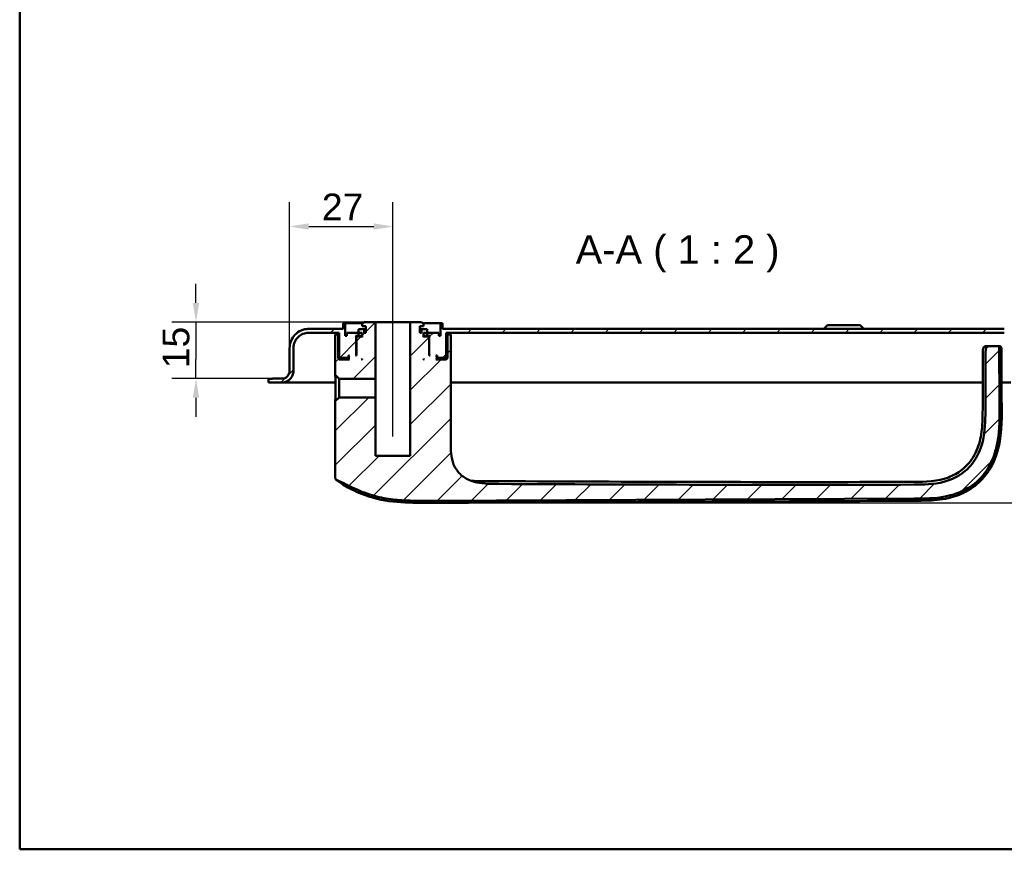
# Model space of a CAD drawing. Header units: millimetres. Extents: x 20 to 833, y 20 to 574.
# Tile 1 of 21: x 20 to 278, y 20 to 237. Entities that reach past the tile are written whole.
import ezdxf

# ---------------------------------------------------------------- set-up
doc = ezdxf.new("R2010")
doc.units = ezdxf.units.MM
doc.header["$LTSCALE"] = 2
for name, color, linetype, lineweight in [('Bemaßungen(DIN)', 7, 'Continuous', 25), ('Mittellinie(DIN)', 7, 'Continuous', 25), ('Sichtbare Kanten(DIN)', 7, 'Continuous', 50), ('Skizziergeometrie(DIN)', 7, 'Continuous', 50), ('Symbole(DIN)', 7, 'Continuous', 25)]:
    doc.layers.add(name, color=color, linetype=linetype, lineweight=lineweight)
doc.layers.add('Schraffur', color=179, linetype='Continuous', lineweight=9, true_color=0x1e1e47)
doc.styles.add('Aktuell-DINGroßer Text', font='arial.ttf')
doc.styles.add('STANDARD-DIN~0', font='arial.ttf')
doc.dimstyles.new('CAD-LAN', dxfattribs={"dimscale": 2, "dimtxt": 3.5, "dimasz": 2.5, "dimexe": 3.175, "dimexo": 0, "dimgap": 0.8, "dimtad": 1, "dimrnd": 1e-08, "dimtxsty": 'STANDARD-DIN~0', "dimcen": 0.09, "dimdle": 10, "dimclrd": 250, "dimclre": 250, "dimclrt": 250, "dimadec": 0, "dimazin": 2, "dimtfac": 1, "dimtmove": 0, "dimatfit": 3, "dimfxl": 1, "dimtolj": 1, "dimtzin": 0, "dimlwd": 25, "dimlwe": 25, "dimarcsym": 0})

# ---------------------------------------------------------------- blocks, each defined once
blk = doc.blocks.new('Ränder Standardrahmen')
at = {"layer": 'Skizziergeometrie(DIN)', "flags": 128}
blk.add_lwpolyline([(10, 10), (10, 287), (410, 287), (410, 10), (10, 10)], dxfattribs=at)
blk = doc.blocks.new('*D25')
at = {"layer": 'Bemaßungen(DIN)', "color": 250, "linetype": 'Continuous', "lineweight": 25, "true_color": 0x3f3f3f, "transparency": 16777216}
for p, q in [((90.63, 151.21), (90.63, 189.36)), ((117.63, 163.01), (117.63, 189.36)), ((95.63, 183.01), (112.63, 183.01))]:
    blk.add_line(p, q, dxfattribs=at)
at = {"layer": 'Bemaßungen(DIN)', "color": 250, "linetype": 'Continuous', "true_color": 0x3f3f3f, "transparency": 16777216}
for points in [[(95.63, 183.85), (95.63, 182.18), (90.63, 183.01)], [(112.63, 183.85), (112.63, 182.18), (117.63, 183.01)]]:
    blk.add_solid(points, dxfattribs=at)
at = {"layer": 'Defpoints', "color": 0, "linetype": 'Continuous', "transparency": 16777216}
for p in [(117.63, 183.01), (117.63, 163.01), (90.63, 151.21)]:
    blk.add_point(p, dxfattribs=at)
at = {"layer": 'Bemaßungen(DIN)', "color": 250, "linetype": 'Continuous', "lineweight": 25, "true_color": 0x3f3f3f, "transparency": 16777216, "insert": (99.05, 191.64), "char_height": 7, "attachment_point": 1, "style": 'STANDARD-DIN~0'}
blk.add_mtext('\\A1;27', dxfattribs=at)
blk = doc.blocks.new('*D26')
at = {"layer": 'Bemaßungen(DIN)', "color": 250, "linetype": 'Continuous', "lineweight": 25, "true_color": 0x3f3f3f, "transparency": 16777216}
for p, q in [((66.13, 163.01), (66.13, 168.01)), ((110.13, 158.01), (59.78, 158.01)), ((66.13, 158.01), (66.13, 153.01)), ((66.13, 153.01), (66.13, 148.21)), ((66.13, 143.21), (66.13, 148.21)), ((86.13, 143.21), (59.78, 143.21)), ((66.13, 138.21), (66.13, 133.21))]:
    blk.add_line(p, q, dxfattribs=at)
at = {"layer": 'Bemaßungen(DIN)', "color": 250, "linetype": 'Continuous', "true_color": 0x3f3f3f, "transparency": 16777216}
for points in [[(65.29, 163.01), (66.96, 163.01), (66.13, 158.01)], [(65.29, 138.21), (66.96, 138.21), (66.13, 143.21)]]:
    blk.add_solid(points, dxfattribs=at)
at = {"layer": 'Defpoints', "color": 0, "linetype": 'Continuous', "transparency": 16777216}
for p in [(110.13, 158.01), (66.13, 143.21), (86.13, 143.21)]:
    blk.add_point(p, dxfattribs=at)
at = {"layer": 'Bemaßungen(DIN)', "color": 250, "linetype": 'Continuous', "lineweight": 25, "true_color": 0x3f3f3f, "transparency": 16777216, "insert": (57.38, 145.9), "char_height": 7, "attachment_point": 1, "rotation": 90, "style": 'STANDARD-DIN~0'}
blk.add_mtext('\\A1;15', dxfattribs=at)
blk = doc.blocks.new('*D27')
at = {"layer": 'Bemaßungen(DIN)', "color": 250, "linetype": 'Continuous', "lineweight": 25, "true_color": 0x3f3f3f, "transparency": 16777216}
for p, q in [((299.13, 142.21), (329.25, 142.21)), ((322.9, 137.21), (322.9, 115.68)), ((126.27, 110.68), (329.25, 110.68))]:
    blk.add_line(p, q, dxfattribs=at)
at = {"layer": 'Bemaßungen(DIN)', "color": 250, "linetype": 'Continuous', "true_color": 0x3f3f3f, "transparency": 16777216}
for points in [[(322.07, 137.21), (323.73, 137.21), (322.9, 142.21)], [(322.07, 115.68), (323.73, 115.68), (322.9, 110.68)]]:
    blk.add_solid(points, dxfattribs=at)
at = {"layer": 'Defpoints', "color": 0, "linetype": 'Continuous', "transparency": 16777216}
for p in [(299.13, 142.21), (126.27, 110.68), (322.9, 110.68)]:
    blk.add_point(p, dxfattribs=at)
at = {"layer": 'Bemaßungen(DIN)', "color": 250, "linetype": 'Continuous', "lineweight": 25, "true_color": 0x3f3f3f, "transparency": 16777216, "insert": (314.15, 121.47), "char_height": 7, "attachment_point": 1, "rotation": 90, "style": 'STANDARD-DIN~0'}
blk.add_mtext('\\A1;32', dxfattribs=at)

msp = doc.modelspace()

# ---------------------------------------------------------------- hatches: boundary and pattern name
at = {"layer": 'Schraffur'}
h = msp.add_hatch(dxfattribs=at)
h.set_pattern_fill('ANSI31', color=256, scale=50.8, style=0)
h.set_pattern_definition([(45, (0, 0), (-4.49013, 4.49013), [])])
edge = h.paths.add_edge_path()
edge.add_line((91.626, 145.213), (91.626, 151.213))
edge.add_spline(control_points=[(91.626, 151.213), (91.626, 151.491), (91.655, 151.768), (91.768, 152.305), (91.85, 152.562), (92.168, 153.292), (92.472, 153.728), (93.219, 154.448), (93.652, 154.73), (94.603, 155.115), (95.111, 155.213), (95.626, 155.213)], knot_values=[-0.6314442, -0.6314442, -0.6314442, -0.6314442, -0.5478443, -0.5478443, -0.4667749, -0.4667749, -0.3085769, -0.3085769, -0.1547676, -0.1547676, 0, 0, 0, 0], degree=3, periodic=0)
edge.add_line((95.626, 155.213), (103.626, 155.213))
edge.add_line((103.626, 155.213), (103.626, 148.813))
edge.add_line((103.626, 148.813), (103.826, 148.613))
edge.add_line((103.826, 148.613), (105.926, 148.613))
edge.add_line((105.926, 148.613), (106.026, 148.713))
edge.add_line((106.026, 148.713), (106.026, 149.213))
edge.add_line((106.026, 149.213), (106.326, 149.213))
edge.add_line((106.326, 149.213), (106.126, 149.013))
edge.add_line((106.126, 149.013), (106.126, 148.413))
edge.add_line((106.126, 148.413), (106.326, 148.213))
edge.add_line((106.326, 148.213), (103.626, 148.213))
edge.add_line((103.626, 148.213), (103.326, 148.513))
edge.add_line((103.326, 148.513), (103.326, 154.713))
edge.add_line((103.326, 154.713), (102.584, 154.713))
edge.add_line((102.584, 154.713), (102.584, 152.213))
edge.add_line((102.584, 152.213), (102.584, 144.156))
edge.add_line((102.584, 144.156), (103.568, 143.172))
edge.add_line((103.568, 143.172), (113.076, 143.172))
edge.add_line((113.076, 143.172), (113.076, 158.013))
edge.add_line((113.076, 158.013), (110.126, 158.013))
edge.add_line((110.126, 158.013), (109.626, 157.513))
edge.add_line((109.626, 157.513), (109.626, 156.913))
edge.add_line((109.626, 156.913), (110.526, 156.913))
edge.add_line((110.526, 156.913), (110.526, 155.213))
edge.add_line((110.526, 155.213), (110.112, 155.213))
edge.add_line((110.112, 155.213), (110.112, 156.113))
edge.add_line((110.112, 156.113), (108.61, 156.113))
edge.add_line((108.61, 156.113), (108.61, 155.213))
edge.add_line((108.61, 155.213), (105.626, 155.213))
edge.add_line((105.626, 155.213), (105.626, 154.413))
edge.add_line((105.626, 154.413), (105.126, 154.413))
edge.add_line((105.126, 154.413), (105.126, 157.713))
edge.add_line((105.126, 157.713), (104.626, 157.713))
edge.add_line((104.626, 157.713), (104.626, 156.213))
edge.add_line((104.626, 156.213), (95.626, 156.213))
edge.add_spline(control_points=[(95.626, 156.213), (95.279, 156.213), (94.932, 156.178), (94.262, 156.037), (93.941, 155.934), (93.028, 155.537), (92.483, 155.156), (91.583, 154.223), (91.23, 153.682), (90.748, 152.492), (90.626, 151.858), (90.626, 151.213)], knot_values=[-0.7893052, -0.7893052, -0.7893052, -0.7893052, -0.6848053, -0.6848053, -0.5834686, -0.5834686, -0.3857211, -0.3857211, -0.1934595, -0.1934595, 0, 0, 0, 0], degree=3, periodic=0)
edge.add_line((90.626, 151.213), (90.626, 145.213))
edge.add_spline(control_points=[(90.626, 145.213), (90.626, 145.074), (90.612, 144.936), (90.556, 144.667), (90.515, 144.539), (90.356, 144.174), (90.204, 143.956), (89.83, 143.596), (89.614, 143.455), (89.138, 143.262), (88.884, 143.213), (88.626, 143.213)], knot_values=[-0.3157221, -0.3157221, -0.3157221, -0.3157221, -0.2739221, -0.2739221, -0.2333875, -0.2333875, -0.1542884, -0.1542884, -0.0773838, -0.0773838, -0.0000019, -0.0000019, -0.0000019, -0.0000019], degree=3, periodic=0)
edge.add_line((88.626, 143.213), (86.126, 143.213))
edge.add_line((86.126, 143.213), (86.126, 143.183))
edge.add_line((86.126, 143.183), (85.126, 143.183))
edge.add_line((85.126, 143.183), (85.126, 142.213))
edge.add_line((85.126, 142.213), (88.626, 142.213))
edge.add_spline(control_points=[(88.626, 142.213), (88.835, 142.213), (89.043, 142.234), (89.445, 142.319), (89.638, 142.381), (90.185, 142.619), (90.513, 142.847), (91.053, 143.407), (91.264, 143.732), (91.553, 144.446), (91.626, 144.826), (91.626, 145.213)], knot_values=[-0.4735831, -0.4735831, -0.4735831, -0.4735831, -0.4108832, -0.4108832, -0.3500812, -0.3500812, -0.2314327, -0.2314327, -0.1160757, -0.1160757, 0, 0, 0, 0], degree=3, periodic=0)
h.paths.add_polyline_path([(108.326, 154.213), (108.126, 154.013), (108.126, 149.213), (107.876, 149.213), (108.076, 149.413), (108.076, 154.213), (107.876, 154.413), (108.626, 154.413), (108.626, 155.213), (109.626, 155.213), (109.626, 154.013), (109.426, 154.213)], flags=0)
h.paths.add_polyline_path([(109.626, 148.413), (109.626, 148.213), (109.426, 148.213)], flags=0)
edge = h.paths.add_edge_path()
edge.add_spline(control_points=[(102.584, 117.301), (102.584, 117.209), (102.584, 117.116), (102.611, 116.983), (102.627, 116.937), (102.679, 116.85), (102.713, 116.814), (102.835, 116.724), (102.936, 116.686), (103.041, 116.645)], knot_values=[-0.0976377, -0.0976377, -0.0976377, -0.0976377, -0.06823, -0.06823, -0.0514817, -0.0514817, -0.0338045, -0.0338045, -0.0000168, -0.0000168, -0.0000168, -0.0000168], degree=3, periodic=0)
edge.add_spline(control_points=[(103.041, 116.645), (103.755, 116.362), (104.632, 115.903), (106.388, 114.996), (106.894, 114.744), (107.825, 114.334)], knot_values=[-0.563165, -0.563165, -0.563165, -0.563165, -0.3051837, -0.3051837, 0, 0, 0, 0], degree=3, periodic=0)
edge.add_spline(control_points=[(107.825, 114.334), (108.687, 113.954), (109.569, 113.594), (111.245, 112.98), (112.055, 112.714), (112.866, 112.488)], knot_values=[-0.5355122, -0.5355122, -0.5355122, -0.5355122, -0.2526531, -0.2526531, 0, 0, 0, 0], degree=3, periodic=0)
edge.add_spline(control_points=[(112.866, 112.488), (113.669, 112.266), (114.481, 112.081), (116.118, 111.775), (116.943, 111.654), (117.77, 111.559)], knot_values=[-0.4996876, -0.4996876, -0.4996876, -0.4996876, -0.2497852, -0.2497852, 0, 0, 0, 0], degree=3, periodic=0)
edge.add_spline(control_points=[(117.77, 111.559), (119.23, 111.392), (120.686, 111.308), (123.643, 111.228), (125.385, 111.235), (126.559, 111.24)], knot_values=[-0.7012156, -0.7012156, -0.7012156, -0.7012156, -0.3519476, -0.3519476, 0, 0, 0, 0], degree=3, periodic=0)
edge.add_line((126.559, 111.24), (254.032, 111.787))
edge.add_spline(control_points=[(254.032, 111.787), (256.703, 111.799), (259.453, 111.81), (264.005, 112.688), (266.049, 113.308), (269.798, 115.531), (271.304, 116.891), (274.166, 120.743), (274.996, 123.05), (276.392, 128.508), (276.376, 132.213), (276.36, 135.722)], knot_values=[-3.1131628, -3.1131628, -3.1131628, -3.1131628, -2.4346939, -2.4346939, -1.9860043, -1.9860043, -1.5881655, -1.5881655, -1.0529021, -1.0529021, -0.0000034, -0.0000034, -0.0000034, -0.0000034], degree=3, periodic=0)
edge.add_spline(control_points=[(276.36, 135.722), (276.351, 137.822), (276.333, 142.038), (276.317, 146.978), (276.312, 149.013), (276.312, 151.147)], knot_values=[-1.5544687, -1.5544687, -1.5544687, -1.5544687, -0.6404786, -0.6404786, 0, 0, 0, 0], degree=3, periodic=0)
edge.add_spline(control_points=[(276.312, 151.147), (276.312, 151.253), (276.312, 151.361), (276.275, 151.494), (276.258, 151.532), (276.213, 151.597), (276.185, 151.623), (276.11, 151.671), (276.063, 151.686), (275.93, 151.713), (275.838, 151.713), (275.746, 151.713)], knot_values=[-0.099681, -0.099681, -0.099681, -0.099681, -0.0686628, -0.0686628, -0.0555765, -0.0555765, -0.0431631, -0.0431631, -0.027324, -0.027324, -0.0000075, -0.0000075, -0.0000075, -0.0000075], degree=3, periodic=0)
edge.add_line((275.746, 151.713), (274.157, 151.713))
edge.add_spline(control_points=[(274.157, 151.713), (273.906, 151.713), (273.645, 151.713), (273.314, 151.623), (273.216, 151.583), (273.047, 151.466), (272.979, 151.396), (272.857, 151.207), (272.816, 151.088), (272.746, 150.756), (272.746, 150.525), (272.746, 150.299)], knot_values=[-0.2477944, -0.2477944, -0.2477944, -0.2477944, -0.172615, -0.172615, -0.1390677, -0.1390677, -0.1074884, -0.1074884, -0.0678472, -0.0678472, 0, 0, 0, 0], degree=3, periodic=0)
edge.add_spline(control_points=[(272.746, 150.299), (272.745, 148.358), (272.739, 146.256), (272.724, 142.161), (272.713, 139.339), (272.698, 135.751)], knot_values=[-1.8918641, -1.8918641, -1.8918641, -1.8918641, -1.0763308, -1.0763308, 0, 0, 0, 0], degree=3, periodic=0)
edge.add_spline(control_points=[(272.698, 135.751), (272.686, 133.102), (272.675, 130.428), (271.868, 126.13), (271.311, 124.266), (269.398, 120.977), (268.262, 119.677), (265.668, 117.698), (264.056, 116.789), (259.124, 115.47), (256.438, 115.46), (253.948, 115.451)], knot_values=[-4.200688, -4.200688, -4.200688, -4.200688, -2.9112947, -2.9112947, -2.074408, -2.074408, -1.3660717, -1.3660717, -0.7469974, -0.7469974, 0, 0, 0, 0], degree=3, periodic=0)
edge.add_spline(control_points=[(253.948, 115.451), (235.451, 115.385), (216.954, 115.39), (180.758, 115.472), (163.057, 115.545), (145.358, 115.623)], knot_values=[-11.0978958, -11.0978958, -11.0978958, -11.0978958, -5.5489481, -5.5489481, -0.2389968, -0.2389968, -0.2389968, -0.2389968], degree=3, periodic=0)
edge.add_spline(control_points=[(145.358, 115.623), (143.452, 115.631), (141.526, 115.639), (138.603, 116.256), (137.545, 116.622), (135.783, 117.677), (135.083, 118.286), (133.825, 119.938), (133.436, 120.903), (132.77, 123.397), (132.77, 125.106), (132.77, 126.797)], knot_values=[-1.7163195, -1.7163195, -1.7163195, -1.7163195, -1.2713009, -1.2713009, -1.0043345, -1.0043345, -0.7798147, -0.7798147, -0.5072175, -0.5072175, 0, 0, 0, 0], degree=3, periodic=0)
edge.add_line((132.77, 126.797), (132.77, 152.213))
edge.add_line((132.77, 152.213), (132.77, 154.713))
edge.add_line((132.77, 154.713), (131.926, 154.713))
edge.add_line((131.926, 154.713), (131.926, 148.513))
edge.add_line((131.926, 148.513), (131.626, 148.213))
edge.add_line((131.626, 148.213), (128.926, 148.213))
edge.add_line((128.926, 148.213), (129.126, 148.413))
edge.add_line((129.126, 148.413), (129.126, 149.013))
edge.add_line((129.126, 149.013), (128.926, 149.213))
edge.add_line((128.926, 149.213), (129.226, 149.213))
edge.add_line((129.226, 149.213), (129.226, 148.713))
edge.add_line((129.226, 148.713), (129.326, 148.613))
edge.add_line((129.326, 148.613), (131.426, 148.613))
edge.add_line((131.426, 148.613), (131.626, 148.813))
edge.add_line((131.626, 148.813), (131.626, 155.213))
edge.add_line((131.626, 155.213), (277.626, 155.213))
edge.add_spline(control_points=[(277.626, 155.213), (277.905, 155.213), (278.182, 155.185), (278.718, 155.072), (278.975, 154.99), (279.705, 154.672), (280.141, 154.368), (280.861, 153.621), (281.144, 153.188), (281.529, 152.236), (281.626, 151.729), (281.626, 151.213)], knot_values=[-0.6314442, -0.6314442, -0.6314442, -0.6314442, -0.5478443, -0.5478443, -0.4667749, -0.4667749, -0.3085769, -0.3085769, -0.1547676, -0.1547676, 0, 0, 0, 0], degree=3, periodic=0)
edge.add_line((281.626, 151.213), (281.626, 145.213))
edge.add_spline(control_points=[(281.626, 145.213), (281.626, 145.004), (281.648, 144.797), (281.732, 144.395), (281.794, 144.202), (282.032, 143.654), (282.261, 143.327), (282.821, 142.787), (283.145, 142.575), (283.859, 142.286), (284.24, 142.213), (284.626, 142.213)], knot_values=[-0.4735831, -0.4735831, -0.4735831, -0.4735831, -0.4108832, -0.4108832, -0.3500812, -0.3500812, -0.2314327, -0.2314327, -0.1160757, -0.1160757, 0, 0, 0, 0], degree=3, periodic=0)
edge.add_line((284.626, 142.213), (299.126, 142.213))
edge.add_line((299.126, 142.213), (299.126, 143.213))
edge.add_line((299.126, 143.213), (284.626, 143.213))
edge.add_spline(control_points=[(284.626, 143.213), (284.487, 143.213), (284.349, 143.227), (284.081, 143.284), (283.952, 143.325), (283.587, 143.484), (283.369, 143.636), (283.009, 144.009), (282.868, 144.226), (282.675, 144.702), (282.626, 144.955), (282.626, 145.213)], knot_values=[-0.3157143, -0.3157143, -0.3157143, -0.3157143, -0.2739221, -0.2739221, -0.2333875, -0.2333875, -0.1542884, -0.1542884, -0.0773838, -0.0773838, 0, 0, 0, 0], degree=3, periodic=0)
edge.add_line((282.626, 145.213), (282.626, 151.213))
edge.add_spline(control_points=[(282.626, 151.213), (282.626, 151.561), (282.591, 151.907), (282.45, 152.577), (282.347, 152.899), (281.95, 153.811), (281.57, 154.357), (280.636, 155.257), (280.095, 155.609), (278.905, 156.091), (278.271, 156.213), (277.626, 156.213)], knot_values=[-0.7893052, -0.7893052, -0.7893052, -0.7893052, -0.6848053, -0.6848053, -0.5834686, -0.5834686, -0.3857211, -0.3857211, -0.1934595, -0.1934595, 0, 0, 0, 0], degree=3, periodic=0)
edge.add_line((277.626, 156.213), (130.626, 156.213))
edge.add_line((130.626, 156.213), (130.626, 157.713))
edge.add_line((130.626, 157.713), (130.126, 157.713))
edge.add_line((130.126, 157.713), (130.126, 154.413))
edge.add_line((130.126, 154.413), (129.626, 154.413))
edge.add_line((129.626, 154.413), (129.626, 155.213))
edge.add_line((129.626, 155.213), (126.643, 155.213))
edge.add_line((126.643, 155.213), (126.643, 156.113))
edge.add_line((126.643, 156.113), (125.141, 156.113))
edge.add_line((125.141, 156.113), (125.141, 155.213))
edge.add_line((125.141, 155.213), (124.726, 155.213))
edge.add_line((124.726, 155.213), (124.726, 156.913))
edge.add_line((124.726, 156.913), (125.626, 156.913))
edge.add_line((125.626, 156.913), (125.626, 157.513))
edge.add_line((125.626, 157.513), (125.126, 158.013))
edge.add_line((125.126, 158.013), (122.176, 158.013))
edge.add_line((122.176, 158.013), (122.176, 123.013))
edge.add_line((122.176, 123.013), (113.076, 123.013))
edge.add_line((113.076, 123.013), (113.076, 138.255))
edge.add_line((113.076, 138.255), (103.568, 138.255))
edge.add_line((103.568, 138.255), (102.584, 137.27))
edge.add_line((102.584, 137.27), (102.584, 117.301))
h.paths.add_polyline_path([(125.626, 148.213), (125.626, 148.413), (125.826, 148.213)], flags=0)
h.paths.add_polyline_path([(127.126, 154.013), (126.926, 154.213), (125.826, 154.213), (125.626, 154.013), (125.626, 155.213), (126.626, 155.213), (126.626, 154.413), (127.376, 154.413), (127.176, 154.213), (127.176, 149.413), (127.376, 149.213), (127.126, 149.213)], flags=0)

# ---------------------------------------------------------------- linework, layer by layer
at = {"layer": 'Mittellinie(DIN)', "linetype": 'Continuous'}
msp.add_line((117.626, 128.092), (117.626, 163.013), dxfattribs=at)
at = {"layer": 'Sichtbare Kanten(DIN)'}
for p, q in [((105.126, 157.713), (104.626, 157.713)), ((104.626, 157.713), (104.626, 156.213)), ((104.626, 157.713), (104.626, 156.213)), ((105.126, 154.413), (105.126, 157.713)), ((105.126, 157.713), (109.826, 157.713)), ((110.126, 158.013), (109.626, 157.513)), ((110.126, 158.013), (109.626, 157.513)), ((109.626, 157.513), (109.626, 156.913)), ((109.626, 156.913), (109.626, 157.513)), ((113.076, 158.013), (110.126, 158.013)), ((113.076, 143.172), (113.076, 158.013)), ((113.076, 158.013), (122.176, 158.013)), ((125.126, 158.013), (122.176, 158.013)), ((122.176, 158.013), (122.176, 123.013)), ((125.626, 157.513), (125.126, 158.013)), ((125.126, 158.013), (125.626, 157.513)), ((125.426, 157.713), (130.126, 157.713)), ((125.626, 156.913), (125.626, 157.513)), ((125.626, 156.913), (125.626, 157.513)), ((130.626, 157.713), (130.126, 157.713)), ((130.126, 157.713), (130.126, 154.413)), ((130.626, 156.213), (130.626, 157.713)), ((130.626, 157.713), (130.626, 156.213)), ((231.376, 157.213), (230.376, 156.213)), ((231.376, 157.213), (239.876, 157.213)), ((239.876, 157.213), (240.876, 156.213)), ((104.626, 156.213), (95.626, 156.213)), ((95.626, 155.213), (103.626, 155.213)), ((103.326, 154.713), (102.584, 154.713)), ((102.584, 154.713), (102.584, 152.213)), ((103.326, 148.513), (103.326, 154.713)), ((103.626, 154.713), (103.326, 154.713)), ((103.626, 155.213), (103.626, 148.813)), ((103.626, 155.213), (103.626, 148.813)), ((108.61, 155.213), (105.626, 155.213)), ((105.626, 155.213), (105.626, 154.413)), ((105.626, 154.413), (105.626, 155.213)), ((110.112, 156.113), (108.61, 156.113)), ((108.61, 156.113), (108.61, 155.213)), ((108.61, 156.113), (108.61, 155.213)), ((108.626, 154.413), (108.626, 155.213)), ((108.626, 155.213), (109.626, 155.213)), ((109.626, 156.913), (110.526, 156.913)), ((109.626, 155.213), (109.626, 154.013)), ((109.626, 154.013), (109.626, 155.213)), ((110.112, 155.213), (110.112, 156.113)), ((110.526, 156.113), (110.112, 156.113)), ((110.526, 155.213), (110.112, 155.213)), ((110.526, 156.913), (110.526, 155.213)), ((110.526, 155.213), (110.526, 156.913)), ((124.726, 155.213), (124.726, 156.913)), ((124.726, 156.913), (125.626, 156.913)), ((124.726, 155.213), (124.726, 156.913)), ((125.141, 156.113), (124.726, 156.113)), ((125.141, 155.213), (124.726, 155.213)), ((126.643, 156.113), (125.141, 156.113)), ((125.141, 156.113), (125.141, 155.213)), ((125.626, 154.013), (125.626, 155.213)), ((125.626, 155.213), (126.626, 155.213)), ((125.626, 154.013), (125.626, 155.213)), ((126.626, 155.213), (126.626, 154.413)), ((126.643, 155.213), (126.643, 156.113)), ((126.643, 156.113), (126.643, 155.213)), ((129.626, 155.213), (126.643, 155.213)), ((129.626, 154.413), (129.626, 155.213)), ((129.626, 154.413), (129.626, 155.213)), ((277.626, 156.213), (130.626, 156.213)), ((131.626, 148.813), (131.626, 155.213)), ((131.626, 155.213), (277.626, 155.213)), ((131.626, 155.213), (131.626, 148.813)), ((131.926, 154.713), (131.626, 154.713)), ((132.77, 154.713), (131.926, 154.713)), ((131.926, 154.713), (131.926, 148.513)), ((132.77, 152.213), (132.77, 154.713)), ((102.584, 152.213), (102.584, 144.156)), ((105.626, 154.413), (105.126, 154.413)), ((108.076, 154.213), (107.876, 154.413)), ((107.876, 154.413), (108.626, 154.413)), ((108.076, 149.413), (108.076, 154.213)), ((108.076, 154.213), (108.326, 154.213)), ((108.326, 154.213), (108.126, 154.013)), ((108.326, 154.213), (108.126, 154.013)), ((108.126, 154.013), (108.126, 149.213)), ((108.126, 154.013), (108.126, 149.213)), ((109.426, 154.213), (108.326, 154.213)), ((109.626, 154.413), (108.626, 154.413)), ((109.626, 154.013), (109.426, 154.213)), ((109.626, 154.213), (109.426, 154.213)), ((126.626, 154.413), (125.626, 154.413)), ((125.826, 154.213), (125.626, 154.013)), ((125.826, 154.213), (125.626, 154.213)), ((126.926, 154.213), (125.826, 154.213)), ((126.626, 154.413), (127.376, 154.413)), ((127.126, 154.013), (126.926, 154.213)), ((126.926, 154.213), (127.176, 154.213)), ((126.926, 154.213), (127.126, 154.013)), ((127.126, 149.213), (127.126, 154.013)), ((127.126, 154.013), (127.126, 149.213)), ((127.376, 154.413), (127.176, 154.213)), ((127.176, 154.213), (127.176, 149.413)), ((130.126, 154.413), (129.626, 154.413)), ((132.77, 126.797), (132.77, 152.213)), ((90.626, 151.213), (90.626, 145.213)), ((90.626, 145.213), (90.626, 151.213)), ((91.626, 145.213), (91.626, 151.213)), ((274.157, 151.713), (273.454, 151.713)), ((275.746, 151.713), (274.157, 151.713)), ((103.626, 148.213), (103.326, 148.513)), ((106.126, 148.513), (103.326, 148.513)), ((103.626, 148.813), (103.826, 148.613)), ((103.826, 148.613), (103.626, 148.813)), ((106.326, 148.213), (103.626, 148.213)), ((103.826, 148.613), (105.926, 148.613)), ((105.926, 148.613), (106.026, 148.713)), ((105.926, 148.613), (106.126, 148.613)), ((106.026, 148.713), (106.026, 149.213)), ((106.026, 149.213), (106.326, 149.213)), ((106.126, 148.713), (106.026, 148.713)), ((106.326, 149.213), (106.126, 149.013)), ((106.326, 149.213), (106.126, 149.013)), ((106.126, 149.013), (106.126, 148.413)), ((106.126, 149.013), (106.126, 148.413)), ((106.126, 148.413), (106.326, 148.213)), ((106.326, 148.213), (106.126, 148.413)), ((107.876, 149.213), (108.076, 149.413)), ((108.126, 149.213), (107.876, 149.213)), ((108.126, 149.413), (108.076, 149.413)), ((109.426, 148.213), (109.626, 148.413)), ((109.626, 148.213), (109.426, 148.213)), ((109.626, 148.413), (109.626, 148.213)), ((109.626, 148.213), (109.626, 148.413)), ((125.626, 148.213), (125.626, 148.413)), ((125.626, 148.413), (125.826, 148.213)), ((125.626, 148.213), (125.626, 148.413)), ((125.826, 148.213), (125.626, 148.213)), ((127.176, 149.413), (127.126, 149.413)), ((127.376, 149.213), (127.126, 149.213)), ((127.176, 149.413), (127.376, 149.213)), ((129.126, 149.013), (128.926, 149.213)), ((128.926, 149.213), (129.226, 149.213)), ((128.926, 149.213), (129.126, 149.013)), ((128.926, 148.213), (129.126, 148.413)), ((128.926, 148.213), (129.126, 148.413)), ((131.626, 148.213), (128.926, 148.213)), ((129.126, 148.413), (129.126, 149.013)), ((129.126, 149.013), (129.126, 148.413)), ((129.226, 148.713), (129.126, 148.713)), ((129.126, 148.613), (129.326, 148.613)), ((131.926, 148.513), (129.126, 148.513)), ((129.226, 149.213), (129.226, 148.713)), ((129.226, 148.713), (129.326, 148.613)), ((129.326, 148.613), (131.426, 148.613)), ((131.426, 148.613), (131.626, 148.813)), ((131.426, 148.613), (131.626, 148.813)), ((131.926, 148.513), (131.626, 148.213)), ((90.626, 145.213), (90.626, 145.213)), ((86.126, 143.183), (85.126, 143.183)), ((85.126, 143.183), (85.126, 142.213)), ((85.126, 142.213), (85.126, 143.183)), ((85.126, 142.213), (88.626, 142.213)), ((88.626, 143.213), (86.126, 143.213)), ((86.126, 143.213), (86.126, 143.183)), ((86.126, 143.213), (86.126, 143.183)), ((102.606, 142.213), (88.626, 142.213)), ((102.584, 144.156), (103.568, 143.172)), ((103.568, 143.172), (113.076, 143.172)), ((103.568, 138.255), (103.568, 143.172)), ((113.076, 138.255), (113.076, 143.172)), ((259.088, 142.213), (132.77, 142.213)), ((271.997, 142.213), (259.088, 142.213)), ((272.03, 142.213), (272.03, 142.213)), ((279.314, 142.213), (276.895, 142.213)), ((103.568, 138.255), (102.584, 137.27)), ((102.584, 137.27), (102.584, 117.301)), ((113.076, 138.255), (103.568, 138.255)), ((113.076, 123.013), (113.076, 138.255)), ((122.176, 123.013), (113.076, 123.013)), ((126.559, 111.24), (254.032, 111.787))]:
    msp.add_line(p, q, dxfattribs=at)
for points, degree, knots in [([(95.626, 156.213), (95.279, 156.213), (94.932, 156.178), (94.262, 156.037), (93.941, 155.934), (93.028, 155.537), (92.483, 155.156), (91.583, 154.223), (91.23, 153.682), (90.748, 152.492), (90.626, 151.858), (90.626, 151.213)], 3, [-0.78930523, -0.78930523, -0.78930523, -0.78930523, -0.68480532, -0.68480532, -0.58346864, -0.58346864, -0.38572109, -0.38572109, -0.19345948, -0.19345948, 0, 0, 0, 0]), ([(91.626, 151.213), (91.626, 151.491), (91.655, 151.768), (91.768, 152.305), (91.85, 152.562), (92.168, 153.292), (92.472, 153.728), (93.219, 154.448), (93.652, 154.73), (94.603, 155.115), (95.111, 155.213), (95.626, 155.213)], 3, [-0.63144419, -0.63144419, -0.63144419, -0.63144419, -0.54784426, -0.54784426, -0.46677491, -0.46677491, -0.30857687, -0.30857687, -0.15476759, -0.15476759, 0, 0, 0, 0]), ([(272.017, 150.295), (272.017, 150.459), (272.017, 150.623), (272.045, 150.918), (272.069, 151.051), (272.141, 151.235), (272.171, 151.295), (272.247, 151.403), (272.293, 151.452), (272.396, 151.535), (272.454, 151.569), (272.636, 151.651), (272.77, 151.679), (273.032, 151.709), (273.164, 151.712), (273.312, 151.713), (273.328, 151.713), (273.361, 151.713), (273.378, 151.713), (273.396, 151.713), (273.4, 151.713), (273.41, 151.713), (273.415, 151.713), (273.421, 151.713), (273.422, 151.713), (273.425, 151.713), (273.425, 151.713), (273.426, 151.713), (273.426, 151.713), (273.426, 151.713), (273.427, 151.713), (273.427, 151.713), (273.427, 151.713), (273.427, 151.713), (273.428, 151.713), (273.428, 151.713), (273.429, 151.713), (273.429, 151.713), (273.429, 151.713), (273.43, 151.713), (273.43, 151.713), (273.43, 151.713), (273.43, 151.713), (273.43, 151.713), (273.43, 151.713), (273.435, 151.713), (273.448, 151.713), (273.424, 151.713)], 3, [0, 0, 0, 0, 0.04919519, 0.04919519, 0.08880794, 0.08880794, 0.10860502, 0.10860502, 0.12847003, 0.12847003, 0.14831228, 0.14831228, 0.18826396, 0.18826396, 0.2276899, 0.2276899, 0.23260935, 0.23260935, 0.23756888, 0.23756888, 0.23880471, 0.23880471, 0.24132123, 0.24132123, 0.24255099, 0.24255099, 0.2428589, 0.2428589, 0.24293606, 0.24293606, 0.24297482, 0.24297482, 0.24299419, 0.24299419, 0.24314959, 0.24314959, 0.24363332, 0.24363332, 0.24464439, 0.24464439, 0.24563165, 0.24563165, 0.24569145, 0.24569145, 0.24570637, 0.24570637, 0.27123589, 0.27123589, 0.27123589, 0.27123589]), ([(272.746, 150.299), (272.745, 148.358), (272.739, 146.256), (272.724, 142.161), (272.713, 139.339), (272.698, 135.751)], 3, [-1.8918641, -1.8918641, -1.8918641, -1.8918641, -1.0763308, -1.0763308, 0, 0, 0, 0]), ([(274.157, 151.713), (273.906, 151.713), (273.645, 151.713), (273.314, 151.623), (273.216, 151.583), (273.047, 151.466), (272.979, 151.396), (272.857, 151.207), (272.816, 151.088), (272.746, 150.756), (272.746, 150.525), (272.746, 150.299)], 3, [-0.24779439, -0.24779439, -0.24779439, -0.24779439, -0.17261503, -0.17261503, -0.13906775, -0.13906775, -0.10748843, -0.10748843, -0.06784722, -0.06784722, 0, 0, 0, 0]), ([(276.312, 151.147), (276.312, 151.253), (276.312, 151.361), (276.275, 151.494), (276.258, 151.532), (276.213, 151.597), (276.185, 151.623), (276.11, 151.671), (276.063, 151.686), (275.93, 151.713), (275.838, 151.713), (275.746, 151.713)], 3, [-0.099680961, -0.099680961, -0.099680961, -0.099680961, -0.068662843, -0.068662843, -0.055576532, -0.055576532, -0.043163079, -0.043163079, -0.027323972, -0.027323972, -0.000007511, -0.000007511, -0.000007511, -0.000007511]), ([(275.753, 151.713), (275.755, 151.713), (275.756, 151.713), (275.759, 151.713), (275.76, 151.713), (275.763, 151.713), (275.765, 151.713), (275.769, 151.713), (275.771, 151.713), (275.775, 151.713), (275.778, 151.713), (275.785, 151.713), (275.788, 151.713), (275.799, 151.713), (275.805, 151.713), (275.822, 151.713), (275.829, 151.713), (275.837, 151.713), (275.839, 151.713), (275.839, 151.713)], 3, [0, 0, 0, 0, 0.000403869, 0.000403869, 0.000877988, 0.000877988, 0.001462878, 0.001462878, 0.002335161, 0.002335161, 0.003830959, 0.003830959, 0.006782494, 0.006782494, 0.013501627, 0.013501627, 0.030702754, 0.030702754, 0.044986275, 0.044986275, 0.044986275, 0.044986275]), ([(275.768, 151.713), (275.768, 151.713), (275.768, 151.713), (275.768, 151.713), (275.768, 151.713), (275.768, 151.713), (275.768, 151.713), (275.769, 151.713), (275.77, 151.713), (275.773, 151.713), (275.774, 151.713), (275.779, 151.713), (275.782, 151.713), (275.787, 151.713), (275.789, 151.713), (275.796, 151.713), (275.8, 151.713), (275.808, 151.713), (275.812, 151.713), (275.829, 151.713), (275.838, 151.713), (275.86, 151.713), (275.866, 151.712), (275.866, 151.712)], 3, [0, 0, 0, 0, 0.000010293, 0.000010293, 0.000026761, 0.000026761, 0.000059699, 0.000059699, 0.000324, 0.000324, 0.000855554, 0.000855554, 0.001921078, 0.001921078, 0.003044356, 0.003044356, 0.005529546, 0.005529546, 0.00883727, 0.00883727, 0.021769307, 0.021769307, 0.048439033, 0.048439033, 0.048439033, 0.048439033]), ([(275.784, 151.713), (275.783, 151.713), (275.782, 151.713), (275.781, 151.713), (275.78, 151.713), (275.779, 151.713), (275.778, 151.713)], 5, [0.850956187, 0.850956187, 0.850956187, 0.850956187, 0.850956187, 0.850956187, 0.873918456, 0.891515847, 0.891515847, 0.891515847, 0.891515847, 0.891515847, 0.891515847]), ([(275.792, 151.713), (275.794, 151.713), (275.797, 151.713), (275.803, 151.713), (275.805, 151.713), (275.81, 151.713), (275.813, 151.713), (275.819, 151.713), (275.823, 151.713), (275.831, 151.713), (275.836, 151.713), (275.849, 151.713), (275.856, 151.713), (275.875, 151.713), (275.885, 151.713), (275.906, 151.712), (275.912, 151.712), (275.912, 151.712)], 3, [0, 0, 0, 0, 0.000852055, 0.000852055, 0.001661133, 0.001661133, 0.002718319, 0.002718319, 0.004337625, 0.004337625, 0.007196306, 0.007196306, 0.01298065, 0.01298065, 0.026138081, 0.026138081, 0.049714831, 0.049714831, 0.049714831, 0.049714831]), ([(275.826, 151.713), (275.827, 151.713), (275.827, 151.713), (275.827, 151.713), (275.827, 151.713), (275.827, 151.713), (275.827, 151.713), (275.829, 151.713), (275.83, 151.713), (275.833, 151.713), (275.836, 151.713), (275.843, 151.713), (275.847, 151.713), (275.856, 151.713), (275.86, 151.713), (275.874, 151.713), (275.882, 151.713), (275.919, 151.713), (275.936, 151.712), (275.969, 151.711), (275.978, 151.711), (275.978, 151.711)], 3, [0, 0, 0, 0, 0.000011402, 0.000011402, 0.000034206, 0.000034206, 0.000079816, 0.000079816, 0.000445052, 0.000445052, 0.001177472, 0.001177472, 0.002650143, 0.002650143, 0.004115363, 0.004115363, 0.008291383, 0.008291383, 0.025136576, 0.025136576, 0.05018575, 0.05018575, 0.05018575, 0.05018575]), ([(275.889, 151.713), (275.888, 151.713), (275.882, 151.714), (275.877, 151.714), (275.872, 151.714), (275.868, 151.714), (275.864, 151.713)], 5, [0.419921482, 0.419921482, 0.419921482, 0.419921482, 0.419921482, 0.419921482, 0.438992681, 0.492309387, 0.492309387, 0.492309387, 0.492309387, 0.492309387, 0.492309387]), ([(275.876, 151.714), (275.876, 151.714), (275.876, 151.714), (275.876, 151.714), (275.876, 151.714), (275.877, 151.714), (275.877, 151.714), (275.878, 151.714), (275.879, 151.714), (275.881, 151.714), (275.883, 151.714), (275.89, 151.714), (275.894, 151.714), (275.906, 151.714), (275.913, 151.714), (275.933, 151.714), (275.944, 151.714), (275.962, 151.713), (275.971, 151.713), (276.002, 151.712), (276.018, 151.712), (276.044, 151.71), (276.053, 151.71), (276.06, 151.709), (276.061, 151.709), (276.062, 151.709), (276.063, 151.709), (276.064, 151.709), (276.064, 151.709), (276.064, 151.709)], 3, [0, 0, 0, 0, 0.000012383, 0.000012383, 0.000037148, 0.000037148, 0.000136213, 0.000136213, 0.000339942, 0.000339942, 0.000883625, 0.000883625, 0.002242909, 0.002242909, 0.004628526, 0.004628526, 0.009198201, 0.009198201, 0.013611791, 0.013611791, 0.027631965, 0.027631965, 0.041940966, 0.041940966, 0.046697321, 0.046697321, 0.048282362, 0.048282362, 0.052948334, 0.052948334, 0.052948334, 0.052948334]), ([(275.951, 151.715), (275.96, 151.715), (275.97, 151.715), (275.988, 151.715), (275.997, 151.715), (276.015, 151.715), (276.024, 151.715), (276.043, 151.714), (276.054, 151.714), (276.078, 151.713), (276.09, 151.713), (276.118, 151.711), (276.131, 151.71), (276.155, 151.708), (276.162, 151.708), (276.162, 151.708)], 3, [0, 0, 0, 0, 0.002845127, 0.002845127, 0.005649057, 0.005649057, 0.009033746, 0.009033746, 0.013894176, 0.013894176, 0.021670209, 0.021670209, 0.034751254, 0.034751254, 0.05437287, 0.05437287, 0.05437287, 0.05437287]), ([(276.058, 151.716), (276.058, 151.716), (276.058, 151.716), (276.058, 151.716), (276.058, 151.716), (276.058, 151.716), (276.058, 151.716), (276.059, 151.716), (276.059, 151.716), (276.061, 151.716), (276.062, 151.716), (276.067, 151.716), (276.069, 151.716), (276.083, 151.716), (276.095, 151.716), (276.116, 151.716), (276.126, 151.715), (276.154, 151.715), (276.17, 151.715), (276.213, 151.713), (276.235, 151.711), (276.288, 151.707), (276.305, 151.704), (276.306, 151.704), (276.306, 151.704), (276.306, 151.704)], 3, [0, 0, 0, 0, 0.000013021, 0.000013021, 0.000039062, 0.000039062, 0.000091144, 0.000091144, 0.000195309, 0.000195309, 0.000612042, 0.000612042, 0.001445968, 0.001445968, 0.0048141, 0.0048141, 0.008167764, 0.008167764, 0.014892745, 0.014892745, 0.028343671, 0.028343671, 0.055500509, 0.055500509, 0.056080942, 0.056080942, 0.056080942, 0.056080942]), ([(276.169, 151.713), (276.168, 151.713), (276.159, 151.712), (276.151, 151.71), (276.142, 151.709), (276.134, 151.709), (276.128, 151.709)], 5, [0, 0, 0, 0, 0, 0, 0.004066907, 0.037269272, 0.037269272, 0.037269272, 0.037269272, 0.037269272, 0.037269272]), ([(276.187, 151.714), (276.218, 151.714), (276.25, 151.714), (276.309, 151.713), (276.337, 151.712), (276.397, 151.707), (276.428, 151.703), (276.498, 151.69), (276.535, 151.679), (276.612, 151.647), (276.649, 151.623), (276.723, 151.556), (276.756, 151.508), (276.797, 151.418), (276.81, 151.382), (276.837, 151.279), (276.849, 151.203), (276.862, 151.047), (276.865, 150.966), (276.871, 150.761), (276.873, 150.637), (276.875, 150.239), (276.874, 149.966), (276.874, 148.873), (276.876, 148.054), (276.886, 144.588), (276.895, 141.941), (276.906, 139.295)], 3, [0, 0, 0, 0, 0.0093321, 0.0093321, 0.0181418, 0.0181418, 0.0291121, 0.0291121, 0.0448027, 0.0448027, 0.0658709, 0.0658709, 0.0937952, 0.0937952, 0.1091284, 0.1091284, 0.1346363, 0.1346363, 0.1595588, 0.1595588, 0.1968642, 0.1968642, 0.2788303, 0.2788303, 0.5246343, 0.5246343, 1.3186354, 1.3186354, 1.3186354, 1.3186354]), ([(276.36, 135.722), (276.351, 137.822), (276.333, 142.038), (276.317, 146.978), (276.312, 149.013), (276.312, 151.147)], 3, [-1.5544687, -1.5544687, -1.5544687, -1.5544687, -0.6404786, -0.6404786, 0, 0, 0, 0]), ([(90.626, 145.213), (90.626, 145.074), (90.612, 144.936), (90.556, 144.667), (90.515, 144.539), (90.356, 144.174), (90.204, 143.956), (89.83, 143.596), (89.614, 143.455), (89.138, 143.262), (88.884, 143.213), (88.626, 143.213)], 3, [-0.31572209, -0.31572209, -0.31572209, -0.31572209, -0.27392213, -0.27392213, -0.23338746, -0.23338746, -0.15428844, -0.15428844, -0.07738379, -0.07738379, -0.00000194, -0.00000194, -0.00000194, -0.00000194]), ([(88.626, 142.213), (88.835, 142.213), (89.043, 142.234), (89.445, 142.319), (89.638, 142.381), (90.185, 142.619), (90.513, 142.847), (91.053, 143.407), (91.264, 143.732), (91.553, 144.446), (91.626, 144.826), (91.626, 145.213)], 3, [-0.47358314, -0.47358314, -0.47358314, -0.47358314, -0.41088319, -0.41088319, -0.35008119, -0.35008119, -0.23143265, -0.23143265, -0.11607569, -0.11607569, 0, 0, 0, 0]), ([(102.584, 144.156), (102.584, 144.155), (102.585, 144.067), (102.59, 143.713), (102.594, 143.446), (102.601, 142.832), (102.604, 142.446), (102.61, 141.601), (102.611, 141.142), (102.611, 140.283), (102.61, 139.824), (102.604, 138.978), (102.601, 138.591), (102.594, 137.978), (102.59, 137.711), (102.585, 137.358), (102.584, 137.271), (102.584, 137.27)], 3, [-1.5494458, -1.5494458, -1.5494458, -1.5494458, -1.4205609, -1.4205609, -1.2909969, -1.2909969, -1.1622062, -1.1622062, -1.0334154, -1.0334154, -0.9043555, -0.9043555, -0.7752956, -0.7752956, -0.6460012, -0.6460012, -0.517386, -0.517386, -0.517386, -0.517386]), ([(276.906, 139.295), (276.924, 135.124), (277.135, 130.903), (276.002, 124.282), (275.18, 121.777), (273.306, 118.67), (272.657, 117.793), (270.728, 115.674), (269.282, 114.546), (266.222, 112.883), (264.59, 112.303), (261.017, 111.496), (259.041, 111.328), (253.8, 111.163), (250.517, 111.21), (237.397, 111.155), (227.557, 111.112), (188.198, 110.943), (158.679, 110.82), (123.606, 110.666), (117.899, 110.517), (111.249, 112.357), (109.96, 112.809), (107.904, 113.69), (107.088, 114.088), (105.691, 114.835), (105.082, 115.193), (104.093, 115.815), (103.701, 116.085), (102.892, 116.662), (102.837, 116.719), (102.775, 116.768), (102.768, 116.773), (102.753, 116.785), (102.752, 116.786), (102.747, 116.789), (102.746, 116.79), (102.746, 116.79)], 3, [0, 0, 0, 0, 1.2511093, 1.2511093, 2.0152234, 2.0152234, 2.3395269, 2.3395269, 2.8747172, 2.8747172, 3.3845818, 3.3845818, 3.9735927, 3.9735927, 4.957864, 4.957864, 7.9097962, 7.9097962, 16.765593, 16.765593, 18.4318013, 18.4318013, 18.8369565, 18.8369565, 19.1172092, 19.1172092, 19.370649, 19.370649, 19.6250062, 19.6250062, 20.1400804, 20.1400804, 20.3661447, 20.3661447, 20.4792118, 20.4792118, 20.5325272, 20.5325272, 20.5325272, 20.5325272]), ([(272.698, 135.751), (272.686, 133.102), (272.675, 130.428), (271.868, 126.13), (271.311, 124.266), (269.398, 120.977), (268.262, 119.677), (265.668, 117.698), (264.056, 116.789), (259.124, 115.47), (256.438, 115.46), (253.948, 115.451)], 3, [-4.200688, -4.200688, -4.200688, -4.200688, -2.9112947, -2.9112947, -2.074408, -2.074408, -1.3660717, -1.3660717, -0.7469974, -0.7469974, 0, 0, 0, 0]), ([(253.948, 116.182), (256.987, 116.193), (260.146, 116.289), (264.26, 117.844), (265.479, 118.515), (267.202, 119.878), (267.809, 120.467), (269.443, 122.406), (270.273, 123.954), (271.364, 127.154), (271.654, 128.835), (271.955, 132.251), (271.962, 134.003), (271.969, 135.751)], 3, [0, 0, 0, 0, 0.9118531, 0.9118531, 1.3195542, 1.3195542, 1.5708318, 1.5708318, 2.0803301, 2.0803301, 2.5847827, 2.5847827, 3.1091113, 3.1091113, 3.1091113, 3.1091113]), ([(254.032, 111.787), (256.703, 111.799), (259.453, 111.81), (264.005, 112.688), (266.049, 113.308), (269.798, 115.531), (271.304, 116.891), (274.166, 120.743), (274.996, 123.05), (276.392, 128.508), (276.376, 132.213), (276.36, 135.722)], 3, [-3.1131628, -3.1131628, -3.1131628, -3.1131628, -2.4346939, -2.4346939, -1.9860043, -1.9860043, -1.5881655, -1.5881655, -1.0529021, -1.0529021, -0.0000034, -0.0000034, -0.0000034, -0.0000034]), ([(145.358, 115.623), (143.452, 115.631), (141.526, 115.639), (138.603, 116.256), (137.545, 116.622), (135.783, 117.677), (135.083, 118.286), (133.825, 119.938), (133.436, 120.903), (132.77, 123.397), (132.77, 125.106), (132.77, 126.797)], 3, [-1.7163195, -1.7163195, -1.7163195, -1.7163195, -1.2713009, -1.2713009, -1.0043345, -1.0043345, -0.7798147, -0.7798147, -0.5072175, -0.5072175, 0, 0, 0, 0]), ([(102.584, 117.301), (102.584, 117.209), (102.584, 117.116), (102.611, 116.983), (102.627, 116.937), (102.679, 116.85), (102.713, 116.814), (102.835, 116.724), (102.936, 116.686), (103.041, 116.645)], 3, [-0.097637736, -0.097637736, -0.097637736, -0.097637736, -0.068230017, -0.068230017, -0.051481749, -0.051481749, -0.03380455, -0.03380455, -0.000016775, -0.000016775, -0.000016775, -0.000016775]), ([(103.041, 116.645), (103.755, 116.362), (104.632, 115.903), (106.388, 114.996), (106.894, 114.744), (107.825, 114.334)], 3, [-0.56316496, -0.56316496, -0.56316496, -0.56316496, -0.30518368, -0.30518368, 0, 0, 0, 0]), ([(138.187, 116.447), (138.309, 116.404), (138.432, 116.362), (138.601, 116.309), (138.648, 116.294), (138.706, 116.277), (138.719, 116.273), (138.74, 116.267), (138.75, 116.264), (138.772, 116.257), (138.782, 116.254), (138.807, 116.247), (138.818, 116.244), (138.855, 116.233), (138.877, 116.227), (138.961, 116.203), (139.014, 116.189), (139.122, 116.161), (139.162, 116.152), (139.162, 116.152)], 3, [0, 0, 0, 0, 0.03875809, 0.03875809, 0.05333805, 0.05333805, 0.05771289, 0.05771289, 0.06163943, 0.06163943, 0.06953194, 0.06953194, 0.08507953, 0.08507953, 0.12565882, 0.12565882, 0.24738764, 0.24738764, 0.43696898, 0.43696898, 0.43696898, 0.43696898]), ([(138.22, 116.435), (138.456, 116.425), (138.693, 116.416), (140.271, 116.368), (141.62, 116.372), (142.968, 116.367)], 3, [0.16889575, 0.16889575, 0.16889575, 0.16889575, 0.24024981, 0.24024981, 0.64438957, 0.64438957, 0.64438957, 0.64438957]), ([(142.968, 116.367), (176.301, 116.221), (209.634, 116.083), (246.628, 116.159), (250.288, 116.169), (253.948, 116.182)], 3, [0, 0, 0, 0, 10.0000254, 10.0000254, 11.0980296, 11.0980296, 11.0980296, 11.0980296]), ([(107.825, 114.334), (108.687, 113.954), (109.569, 113.594), (111.245, 112.98), (112.055, 112.714), (112.866, 112.488)], 3, [-0.53551222, -0.53551222, -0.53551222, -0.53551222, -0.25265312, -0.25265312, 0, 0, 0, 0]), ([(253.948, 115.451), (235.451, 115.385), (216.954, 115.39), (180.758, 115.472), (163.057, 115.545), (145.358, 115.623)], 3, [-11.0978958, -11.0978958, -11.0978958, -11.0978958, -5.5489481, -5.5489481, -0.2389968, -0.2389968, -0.2389968, -0.2389968]), ([(112.866, 112.488), (113.669, 112.266), (114.481, 112.081), (116.118, 111.775), (116.943, 111.654), (117.77, 111.559)], 3, [-0.49968756, -0.49968756, -0.49968756, -0.49968756, -0.24978516, -0.24978516, 0, 0, 0, 0]), ([(117.77, 111.559), (119.23, 111.392), (120.686, 111.308), (123.643, 111.228), (125.385, 111.235), (126.559, 111.24)], 3, [-0.70121556, -0.70121556, -0.70121556, -0.70121556, -0.35194763, -0.35194763, 0, 0, 0, 0])]:
    msp.add_open_spline(points, degree=degree, knots=knots, dxfattribs=at)
for points, degree in [([(271.969, 135.751), (271.989, 140.599), (272.015, 145.447), (272.017, 150.295)], 3), ([(273.454, 151.713), (273.444, 151.713), (273.434, 151.713), (273.424, 151.713), (273.414, 151.713), (273.404, 151.713)], 5), ([(275.792, 151.713), (275.79, 151.713), (275.789, 151.713), (275.788, 151.713), (275.787, 151.713), (275.786, 151.713)], 5), ([(275.951, 151.715), (275.947, 151.715), (275.943, 151.715), (275.939, 151.715), (275.936, 151.714), (275.932, 151.714)], 5), ([(276.187, 151.713), (276.184, 151.713), (276.182, 151.713), (276.179, 151.713)], 3)]:
    msp.add_open_spline(points, degree=degree, dxfattribs=at)

# ---------------------------------------------------------------- block references
at = {"xscale": 2, "yscale": 2, "zscale": 2}
msp.add_blockref('Ränder Standardrahmen', (0, 0), dxfattribs=at)

# ---------------------------------------------------------------- texts
at = {"layer": 'Symbole(DIN)', "color": 7, "insert": (165.475, 171.013), "char_height": 7.4676, "attachment_point": 7, "style": 'Aktuell-DINGroßer Text'}
msp.add_mtext('A-A ( 1 : 2 )', dxfattribs=at)

# ---------------------------------------------------------------- dimensions: what is measured, and where the dimension line sits
at = {"layer": 'Bemaßungen(DIN)', "color": 250, "linetype": 'Continuous', "lineweight": 25, "true_color": 0x3f3f3f}
for base, p1, p2, angle, override, picture, middle in [((117.626, 183.013), (90.626, 151.213), (117.626, 163.013), 180, {"dimgap": 0.8, "dimdec": 2, "dimtol": 0, "dimlim": 0, "dimtp": 0, "dimtm": 0, "dimtdec": 2, "dimtofl": 0, "dimatfit": 1}, '*D25', (104.126, 183.013)), ((66.126, 143.213), (110.126, 158.013), (86.126, 143.213), 90, {"dimgap": 0.8, "dimdec": 0, "dimtol": 0, "dimlim": 0, "dimtp": 0, "dimtm": 0, "dimtdec": 2, "dimtofl": 0}, '*D26', (66.126, 150.613)), ((322.901, 110.675), (299.126, 142.213), (126.273, 110.675), 270, {"dimgap": 0.8, "dimdec": 0, "dimtol": 0, "dimlim": 0, "dimtp": 0, "dimtm": 0, "dimtdec": 2, "dimtofl": 0, "dimatfit": 1}, '*D27', (322.901, 126.445))]:
    dim = msp.add_linear_dim(base=base, p1=p1, p2=p2, angle=angle, dimstyle='CAD-LAN', override=override, dxfattribs=at)
    dim.commit()
    dim.dimension.update_dxf_attribs({"geometry": picture, "text_midpoint": middle, "dimtype": 160})

doc.saveas('drawing.dxf')
